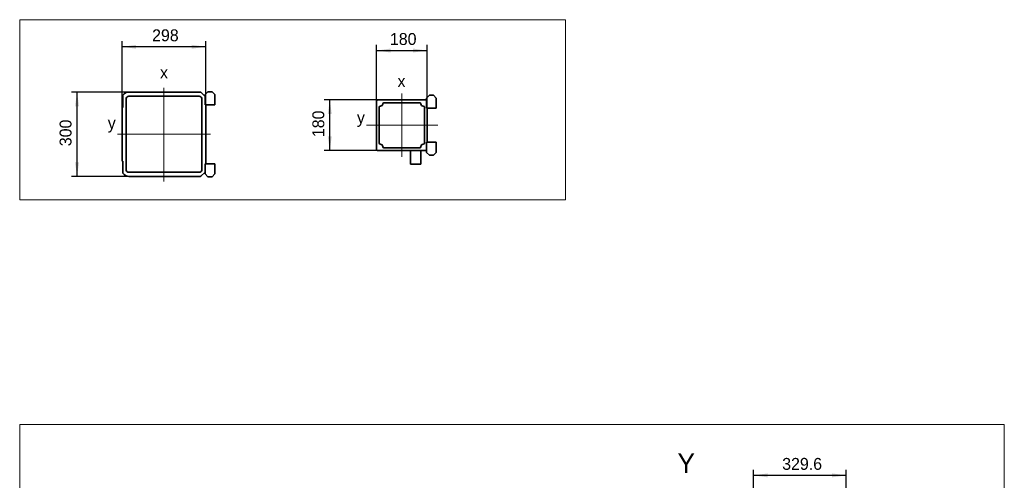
# Model space of a CAD drawing. Header units: millimetres. Extents: x 21 to 401, y 28 to 281.
# Tile 13 of 13: x 226 to 401, y 183 to 265. Entities that reach past the tile are written whole.
import ezdxf

# ---------------------------------------------------------------- set-up
doc = ezdxf.new("R2010")
doc.units = ezdxf.units.MM
doc.linetypes.add('SLD-Durchgehend', pattern=[0])
doc.linetypes.add('SLD-Punktstrich', pattern=[19.05, 15.24, -1.27, 1.27, -1.27])
doc.layers.add('KOPF', color=7, linetype='SLD-Durchgehend')
doc.styles.add('SLDTEXTSTYLE1', font='Gill Sans MT Pro Medium')
doc.dimstyles.new('SLDDIMSTYLE9', dxfattribs={"dimtxt": 1.924756, "dimasz": 2.5, "dimexe": 0, "dimexo": 0.0625, "dimgap": 0.481189, "dimtad": 1, "dimlfac": 20, "dimrnd": 1e-09, "dimzin": 12, "dimdsep": 46, "dimtxsty": 'SLDTEXTSTYLE1', "dimsah": 1, "dimcen": 0.09, "dimadec": 0, "dimazin": 3, "dimtfac": 1, "dimtofl": 0, "dimtmove": 0, "dimatfit": 3, "dimfxl": 1, "dimfrac": 2, "dimtolj": 1, "dimtzin": 12, "dimarcsym": 0})

# ---------------------------------------------------------------- blocks, each defined once
blk = doc.blocks.new('_D_48')
at = {"layer": 'KOPF'}
for p, q in [((245.13, 252.45), (234.93, 252.45)), ((235.93, 237.45), (235.93, 252.45)), ((245.13, 237.45), (234.93, 237.45))]:
    blk.add_line(p, q, dxfattribs=at)
for points in [[(235.93, 252.45), (235.58, 249.95), (236.28, 249.95)], [(235.93, 237.45), (236.28, 239.95), (235.58, 239.95)]]:
    blk.add_solid(points, dxfattribs=at)
at = {"layer": 'KOPF', "insert": (232.83, 242.84), "char_height": 2.117, "attachment_point": 1, "rotation": 90, "style": 'SLDTEXTSTYLE1'}
blk.add_mtext('300', dxfattribs=at)
blk = doc.blocks.new('_D_49')
at = {"layer": 'KOPF'}
for p, q in [((243.93, 249.7), (243.93, 261.51)), ((258.83, 250.18), (258.83, 261.51)), ((258.83, 260.51), (243.93, 260.51))]:
    blk.add_line(p, q, dxfattribs=at)
for points in [[(243.93, 260.51), (246.43, 260.16), (246.43, 260.86)], [(258.83, 260.51), (256.33, 260.86), (256.33, 260.16)]]:
    blk.add_solid(points, dxfattribs=at)
at = {"layer": 'KOPF', "insert": (249.27, 263.61), "char_height": 2.117, "attachment_point": 1, "style": 'SLDTEXTSTYLE1'}
blk.add_mtext('298', dxfattribs=at)
blk = doc.blocks.new('_D_50')
at = {"layer": 'KOPF'}
for p, q in [((289.35, 251.07), (279.85, 251.07)), ((280.85, 242.07), (280.85, 251.07)), ((289.35, 242.07), (279.85, 242.07))]:
    blk.add_line(p, q, dxfattribs=at)
for points in [[(280.85, 251.07), (280.5, 248.57), (281.2, 248.57)], [(280.85, 242.07), (281.2, 244.57), (280.5, 244.57)]]:
    blk.add_solid(points, dxfattribs=at)
at = {"layer": 'KOPF', "insert": (277.75, 244.45), "char_height": 2.117, "attachment_point": 1, "rotation": 90, "style": 'SLDTEXTSTYLE1'}
blk.add_mtext('180', dxfattribs=at)
blk = doc.blocks.new('_D_51')
at = {"layer": 'KOPF'}
for p, q in [((289.15, 250.87), (289.15, 260.84)), ((298.15, 249.57), (298.15, 260.84)), ((289.15, 259.84), (298.15, 259.84))]:
    blk.add_line(p, q, dxfattribs=at)
for points in [[(289.15, 259.84), (291.65, 259.49), (291.65, 260.19)], [(298.15, 259.84), (295.65, 260.19), (295.65, 259.49)]]:
    blk.add_solid(points, dxfattribs=at)
at = {"layer": 'KOPF', "insert": (291.54, 262.95), "char_height": 2.117, "attachment_point": 1, "style": 'SLDTEXTSTYLE1'}
blk.add_mtext('180', dxfattribs=at)
blk = doc.blocks.new('_D_54')
at = {"layer": 'KOPF', "color": 7}
for p, q in [((356.16, 169.1), (356.16, 185.31)), ((372.64, 184.31), (356.16, 184.31)), ((372.64, 171.41), (372.64, 185.31))]:
    blk.add_line(p, q, dxfattribs=at)
for points in [[(356.16, 184.31), (358.66, 183.96), (358.66, 184.66)], [(372.64, 184.31), (370.14, 184.66), (370.14, 183.96)]]:
    blk.add_solid(points, dxfattribs=at)
at = {"layer": 'KOPF', "color": 7, "insert": (361.26, 187.41), "char_height": 2.117, "attachment_point": 1, "style": 'SLDTEXTSTYLE1'}
blk.add_mtext('329.6', dxfattribs=at)

msp = doc.modelspace()

# ---------------------------------------------------------------- linework, layer by layer
at = {"color": 7, "linetype": 'SLD-Durchgehend', "lineweight": 35}
for p, q in [((257.63271, 252.45223), (245.13271, 252.45223)), ((257.94817, 252.41177), (258.68271, 251.67723)), ((258.68271, 252.01223), (259.17771, 252.50723)), ((258.68271, 251.67723), (258.68271, 252.01223)), ((259.17771, 252.50723), (259.91771, 252.50723)), ((259.91771, 252.50723), (260.41271, 252.01223)), ((260.41271, 252.01223), (260.41271, 250.17723)), ((244.08271, 249.70223), (244.08271, 251.88047)), ((244.63271, 251.20223), (244.63271, 238.70223)), ((257.63271, 251.70223), (245.13271, 251.70223)), ((258.13271, 238.70223), (258.13271, 251.20223)), ((258.68271, 251.67723), (258.68271, 250.17723)), ((289.15479, 250.86909), (289.15479, 242.26909)), ((298.05479, 251.06909), (289.35479, 251.06909)), ((296.85479, 250.56909), (290.45479, 250.56909)), ((298.05479, 251.40409), (298.54979, 251.89909)), ((298.05479, 251.06909), (298.05479, 251.40409)), ((298.05479, 249.56909), (298.05479, 251.06909)), ((298.54979, 251.89909), (299.28979, 251.89909)), ((299.78479, 251.40409), (299.28979, 251.89909)), ((299.78479, 249.56909), (299.78479, 251.40409)), ((243.93271, 240.20223), (243.93271, 249.70223)), ((243.93271, 249.70223), (244.08271, 249.70223)), ((258.68271, 250.17723), (258.83271, 250.17723)), ((258.83271, 250.17723), (258.83271, 239.72723)), ((260.41271, 250.17723), (258.83271, 250.17723)), ((289.65479, 243.36909), (289.65479, 249.76909)), ((297.65479, 243.36909), (297.65479, 249.76909)), ((298.15479, 249.56909), (298.05479, 249.56909)), ((298.15479, 243.56909), (298.15479, 249.56909)), ((298.15479, 249.56909), (299.78479, 249.56909)), ((298.05479, 243.56909), (298.15479, 243.56909)), ((298.05479, 242.06909), (298.05479, 243.56909)), ((298.15479, 243.56909), (299.78479, 243.56909)), ((299.78479, 243.56909), (299.78479, 241.73409)), ((289.35479, 242.06909), (298.05479, 242.06909)), ((296.85479, 242.56909), (290.45479, 242.56909)), ((295.20479, 239.66909), (295.20479, 242.06909)), ((297.00479, 239.66909), (297.00479, 242.06909)), ((298.05479, 242.06909), (298.05479, 241.73409)), ((298.05479, 241.73409), (298.54979, 241.23909)), ((299.78479, 241.73409), (299.28979, 241.23909)), ((244.08271, 240.20223), (243.93271, 240.20223)), ((244.08271, 238.024), (244.08271, 240.20223)), ((298.54979, 241.23909), (299.28979, 241.23909)), ((245.13271, 238.20223), (257.63271, 238.20223)), ((258.68271, 238.22723), (257.94817, 237.4927)), ((258.83271, 239.72723), (258.68271, 239.72723)), ((258.68271, 239.72723), (258.68271, 238.22723)), ((258.68271, 238.22723), (258.68271, 237.89223)), ((260.41271, 239.72723), (258.83271, 239.72723)), ((260.41271, 237.89223), (260.41271, 239.72723)), ((297.00479, 239.66909), (295.20479, 239.66909)), ((245.13271, 237.45223), (257.63271, 237.45223)), ((258.68271, 237.89223), (259.17771, 237.39723)), ((259.17771, 237.39723), (259.91771, 237.39723)), ((259.91771, 237.39723), (260.41271, 237.89223))]:
    msp.add_line(p, q, dxfattribs=at)
for centre, radius, start, end in [((245.13271, 251.20223), 1.25, 90, 147.1401196), ((257.63271, 251.20223), 1.25, 75.3822638, 90), ((245.13271, 251.20223), 0.5, 90, 180), ((257.63271, 251.20223), 0.5, 0, 90), ((289.35479, 250.86909), 0.2, 90, 180), ((289.85479, 250.36909), 0.4, 270, 0), ((290.45479, 250.36909), 0.2, 90, 180), ((296.85479, 250.36909), 0.2, 0, 90), ((297.45479, 250.36909), 0.4, 180, 270), ((289.85479, 249.76909), 0.2, 90, 180), ((297.45479, 249.76909), 0.2, 0, 90), ((289.85479, 243.36909), 0.2, 180, 270), ((297.45479, 243.36909), 0.2, 270, 0), ((289.35479, 242.26909), 0.2, 180, 270), ((289.85479, 242.76909), 0.4, 0, 90), ((290.45479, 242.76909), 0.2, 180, 270), ((296.85479, 242.76909), 0.2, 270, 0), ((297.45479, 242.76909), 0.4, 90, 180), ((245.13271, 238.70223), 1.25, 212.8598804, 270), ((245.13271, 238.70223), 0.5, 180, 270), ((257.63271, 238.70223), 0.5, 270, 0), ((257.63271, 238.70223), 1.25, 270, 284.6177362)]:
    msp.add_arc(centre, radius, start, end, dxfattribs=at)
at = {"layer": 'KOPF', "lineweight": 18}
for p, q in [((225.73608, 265.32761), (322.73608, 265.32761)), ((225.73608, 265.32761), (225.73608, 233.32761)), ((322.73608, 265.32761), (322.73608, 233.32761)), ((225.73608, 233.32761), (322.73608, 233.32761)), ((225.73608, 193.32761), (400.73608, 193.32761)), ((225.73608, 193.32761), (225.73608, 28.32761)), ((400.73608, 193.32761), (400.73608, 28.32761))]:
    msp.add_line(p, q, dxfattribs=at)
at = {"layer": 'KOPF', "color": 7, "linetype": 'SLD-Punktstrich', "lineweight": 18, "ltscale": 2.5}
msp.add_line((251.38271, 253.20805), (251.38271, 236.5574), dxfattribs=at)
at = {"layer": 'KOPF', "linetype": 'SLD-Punktstrich', "lineweight": 18, "ltscale": 2.5}
for p, q in [((293.65479, 240.91909), (293.65479, 252.21909)), ((300.05479, 246.56909), (287.35479, 246.56909)), ((243.13271, 244.95223), (259.63271, 244.95223))]:
    msp.add_line(p, q, dxfattribs=at)

# ---------------------------------------------------------------- texts
at = {"layer": 'KOPF', "char_height": 2.11667, "attachment_point": 1, "style": 'SLDTEXTSTYLE1'}
for s, insert in [('x', (250.67716, 256.99649)), ('x', (292.8868, 255.45938)), ('y', (241.38884, 248.01509)), ('y', (285.67618, 249.01419))]:
    msp.add_mtext(s, dxfattribs=dict(at, insert=insert))
at = {"layer": 'KOPF', "color": 7, "insert": (342.63422, 188.23699), "char_height": 3.5, "attachment_point": 1, "style": 'SLDTEXTSTYLE1'}
msp.add_mtext('Y', dxfattribs=at)

# ---------------------------------------------------------------- dimensions: what is measured, and where the dimension line sits
at = {"layer": 'KOPF'}
for base, p1, p2, picture, middle in [((243.93271, 260.50723), (258.83271, 250.17723), (243.93271, 249.70223), '_D_49', (251.38271, 260.50723)), ((298.15479, 259.84409), (289.15479, 250.86909), (298.15479, 249.56909), '_D_51', (293.65479, 259.84409))]:
    dim = msp.add_linear_dim(base=base, p1=p1, p2=p2, dimstyle='SLDDIMSTYLE9', dxfattribs=at)
    dim.commit()
    dim.dimension.update_dxf_attribs({"geometry": picture, "text_midpoint": middle, "dimtype": 160})
for base, p1, p2, picture, middle in [((235.93271, 252.45223), (245.13271, 237.45223), (245.13271, 252.45223), '_D_48', (235.93271, 244.95223)), ((280.85479, 251.06909), (289.35479, 242.06909), (289.35479, 251.06909), '_D_50', (280.85479, 246.56909))]:
    dim = msp.add_linear_dim(base=base, p1=p1, p2=p2, angle=90, dimstyle='SLDDIMSTYLE9', dxfattribs=at)
    dim.commit()
    dim.dimension.update_dxf_attribs({"geometry": picture, "text_midpoint": middle, "dimtype": 160})
at = {"layer": 'KOPF', "color": 7}
dim = msp.add_linear_dim(base=(356.15655, 184.30572), p1=(372.63655, 171.40557), p2=(356.15655, 169.09557), dimstyle='SLDDIMSTYLE9', dxfattribs=at)
dim.commit()
dim.dimension.update_dxf_attribs({"geometry": '_D_54', "text_midpoint": (364.39655, 184.30572), "dimtype": 160})

doc.saveas('drawing.dxf')
